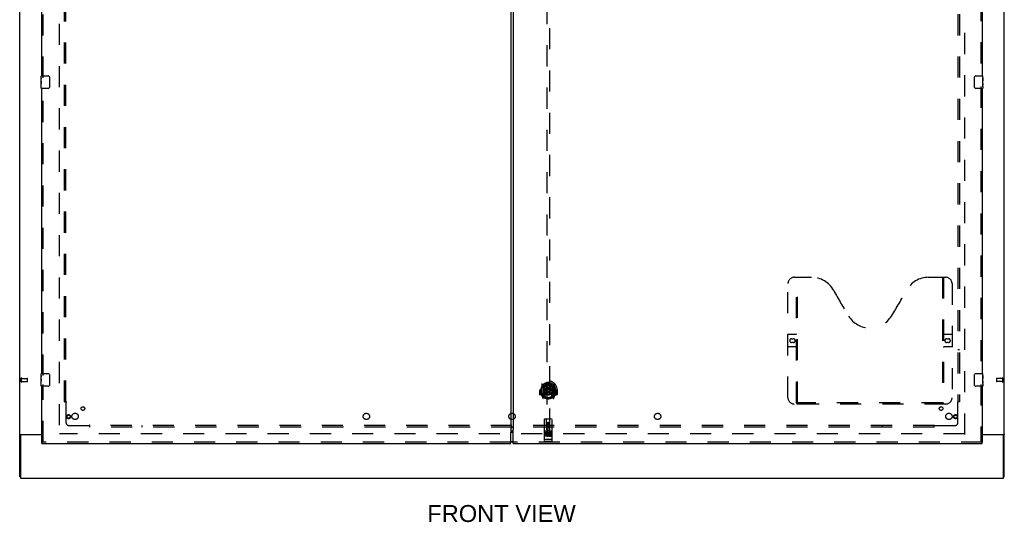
# Model space of a CAD drawing. Header units: inches. Extents: x 0 to 303, y 0 to 196.
# Tile 3 of 100: x 64 to 142, y 54 to 94. Entities that reach past the tile are written whole.
import ezdxf

# ---------------------------------------------------------------- set-up
doc = ezdxf.new("R2010")
doc.units = ezdxf.units.IN
doc.header["$LTSCALE"] = 16.67597
doc.header["$MEASUREMENT"] = 0
doc.linetypes.add('HIDDEN', pattern=[0.2, 0.1, -0.1])
doc.layers.get('0').update_dxf_attribs({"linetype": 'CONTINUOUS'})
for name, color, linetype in [('DEFAULT_2', 8, 'HIDDEN'), ('DIMENSIONS', 7, 'CONTINUOUS'), ('MASTER_DOOR_ASSEMBLY', 7, 'CONTINUOUS'), ('SLAVE_DOOR_ASSEMBLY', 7, 'CONTINUOUS'), ('SUBPANEL', 7, 'CONTINUOUS')]:
    doc.layers.add(name, color=color, linetype=linetype)
doc.styles.get("Standard").update_dxf_attribs({"font": 'arial.ttf'})

msp = doc.modelspace()

# ---------------------------------------------------------------- linework, layer by layer
at = {"color": 3, "linetype": 'Continuous'}
for p, q in [((64.474, 57.878), (64.474, 143.67)), ((142.224, 57.878), (142.224, 143.67)), ((64.514, 61.222), (66.224, 61.222)), ((64.526, 61.131), (64.526, 57.774)), ((66.224, 61.191), (64.586, 61.191)), ((140.474, 61.222), (142.183, 61.222)), ((142.112, 61.191), (140.474, 61.191)), ((142.172, 57.774), (142.172, 61.131)), ((64.526, 57.774), (142.172, 57.774))]:
    msp.add_line(p, q, dxfattribs=at)
at = {"color": 7, "linetype": 'Continuous'}
for p, q in [((64.578, 61.191), (64.474, 61.191)), ((64.578, 61.19), (64.578, 61.191)), ((103.349, 61.41), (103.349, 61.394)), ((142.12, 61.191), (142.224, 61.191)), ((64.526, 57.878), (64.474, 57.878)), ((142.172, 57.878), (142.224, 57.878))]:
    msp.add_line(p, q, dxfattribs=at)
at = {"color": 3, "linetype": 'Continuous'}
for points in [[(64.514, 61.222), (64.513, 61.22), (64.51, 61.219), (64.508, 61.217), (64.505, 61.216), (64.503, 61.214), (64.5, 61.213), (64.497, 61.211), (64.494, 61.21), (64.491, 61.208), (64.488, 61.207), (64.485, 61.205), (64.483, 61.204), (64.481, 61.202), (64.479, 61.2), (64.477, 61.199), (64.476, 61.197), (64.475, 61.196), (64.474, 61.194), (64.474, 61.193), (64.474, 61.191)], [(142.183, 61.222), (142.185, 61.22), (142.187, 61.219), (142.189, 61.217), (142.192, 61.216), (142.195, 61.214), (142.198, 61.213), (142.204, 61.21)], [(142.204, 61.21), (142.207, 61.208), (142.209, 61.207), (142.212, 61.205), (142.214, 61.204), (142.217, 61.202), (142.219, 61.2), (142.22, 61.199), (142.222, 61.197), (142.223, 61.196), (142.223, 61.194), (142.224, 61.193), (142.224, 61.191)]]:
    msp.add_lwpolyline(points, dxfattribs=at)
at = {"color": 7, "linetype": 'Continuous'}
for points in [[(64.579, 61.196), (64.578, 61.194), (64.578, 61.193), (64.578, 61.191)], [(64.596, 61.222), (64.596, 61.22), (64.596, 61.219), (64.596, 61.217), (64.596, 61.216), (64.596, 61.214), (64.595, 61.212), (64.593, 61.21), (64.592, 61.209), (64.591, 61.207), (64.589, 61.206), (64.587, 61.204), (64.586, 61.203), (64.584, 61.202), (64.583, 61.2), (64.581, 61.199), (64.58, 61.197), (64.579, 61.196)], [(142.101, 61.222), (142.101, 61.22), (142.101, 61.219), (142.101, 61.217), (142.101, 61.216), (142.102, 61.214), (142.103, 61.212), (142.104, 61.21), (142.105, 61.209), (142.107, 61.207), (142.108, 61.206), (142.11, 61.204), (142.112, 61.203), (142.113, 61.202), (142.115, 61.2), (142.116, 61.199), (142.117, 61.197), (142.118, 61.196)], [(142.118, 61.196), (142.119, 61.194), (142.12, 61.193), (142.12, 61.191)]]:
    msp.add_lwpolyline(points, dxfattribs=at)
at = {"color": 3, "linetype": 'Continuous'}
for centre, start, end in [((64.586, 61.131), 90, 180), ((142.112, 61.131), 0, 90)]:
    msp.add_arc(centre, 0.06, start, end, dxfattribs=at)
at = {"layer": 'DEFAULT_2', "color": 8, "linetype": 'HIDDEN'}
for p, q in [((67.599, 140.326), (67.599, 61.222)), ((139.099, 61.222), (139.099, 140.326)), ((64.578, 65.382), (64.578, 65.666)), ((64.621, 65.382), (64.621, 65.666)), ((64.621, 65.648), (65.068, 65.648)), ((64.621, 65.4), (65.068, 65.4)), ((65.078, 65.41), (65.078, 65.638)), ((141.62, 65.638), (141.62, 65.41)), ((142.077, 65.648), (141.63, 65.648)), ((142.077, 65.4), (141.63, 65.4)), ((142.077, 65.666), (142.077, 65.382)), ((142.12, 65.666), (142.12, 65.382)), ((139.085, 61.274), (67.613, 61.274))]:
    msp.add_line(p, q, dxfattribs=at)
for centre, radius, start, end in [((64.599, 65.666), 0.0215, 360, 180), ((64.599, 65.382), 0.0215, 180, 0), ((65.068, 65.638), 0.01, 360, 90), ((65.068, 65.41), 0.01, 270, 0), ((141.63, 65.638), 0.01, 90, 180), ((141.63, 65.41), 0.01, 180, 270), ((142.098, 65.666), 0.0215, 0, 180), ((142.098, 65.382), 0.0215, 180, 360)]:
    msp.add_arc(centre, radius, start, end, dxfattribs=at)
at = {"layer": 'MASTER_DOOR_ASSEMBLY', "color": 3, "linetype": 'Continuous'}
for p, q in [((103.442, 139.865), (103.442, 61.683)), ((140.474, 112.024), (140.474, 89.524)), ((140.474, 88.524), (140.474, 66.024)), ((140.474, 65.024), (140.474, 60.628)), ((103.442, 61.683), (103.449, 61.683)), ((103.442, 60.524), (103.442, 61.624)), ((103.449, 61.683), (103.455, 61.675)), ((103.442, 60.524), (140.474, 60.524))]:
    msp.add_line(p, q, dxfattribs=at)
at = {"layer": 'MASTER_DOOR_ASSEMBLY', "color": 8, "linetype": 'HIDDEN'}
for p, q in [((140.37, 112.179), (140.37, 89.369)), ((106.088, 98.603), (106.088, 61.602)), ((106.338, 61.602), (106.338, 98.603)), ((140.37, 88.679), (140.37, 65.869)), ((125.14, 64.128), (125.14, 73.128)), ((125.64, 73.628), (126.995, 73.628)), ((125.815, 63.718), (125.815, 73.628)), ((125.895, 63.748), (125.895, 73.628)), ((136.245, 73.628), (137.6, 73.628)), ((137.345, 73.628), (137.345, 63.748)), ((137.425, 73.628), (137.425, 63.718)), ((138.1, 73.128), (138.1, 64.128)), ((125.14, 69.128), (125.775, 69.128)), ((125.426, 68.778), (125.563, 68.778)), ((125.563, 68.478), (125.426, 68.478)), ((137.465, 69.128), (138.1, 69.128)), ((137.676, 68.778), (137.813, 68.778)), ((137.813, 68.478), (137.676, 68.478)), ((125.775, 68.128), (125.14, 68.128)), ((138.1, 68.128), (137.465, 68.128)), ((105.528, 64.746), (105.513, 64.746)), ((105.513, 64.746), (105.513, 64.372)), ((105.631, 64.746), (105.646, 64.746)), ((105.631, 64.746), (105.631, 64.357)), ((105.638, 64.812), (105.639, 64.815)), ((105.638, 64.355), (105.638, 64.812)), ((105.713, 65.229), (105.713, 64.262)), ((105.831, 65.176), (105.831, 64.159)), ((105.838, 65.171), (105.838, 64.168)), ((105.931, 64.428), (105.931, 65.059)), ((105.938, 65.131), (105.938, 65.028)), ((106.05, 64.401), (106.081, 64.746)), ((106.051, 65.085), (106.081, 64.746)), ((106.346, 64.746), (106.081, 64.746)), ((106.376, 65.085), (106.346, 64.746)), ((106.377, 64.401), (106.346, 64.746)), ((106.488, 65.028), (106.488, 65.131)), ((106.496, 65.059), (106.496, 64.428)), ((106.588, 65.171), (106.588, 64.168)), ((106.596, 65.176), (106.596, 64.159)), ((106.713, 64.262), (106.713, 65.229)), ((106.796, 64.746), (106.781, 64.746)), ((106.788, 64.812), (106.788, 64.815)), ((106.788, 64.355), (106.788, 64.812)), ((106.796, 64.746), (106.796, 64.357)), ((106.913, 64.746), (106.898, 64.746)), ((106.913, 64.746), (106.913, 64.372)), ((140.37, 65.179), (140.37, 60.628)), ((105.631, 64.357), (105.528, 64.357)), ((105.631, 64.357), (105.639, 64.372)), ((105.718, 64.251), (105.788, 64.076)), ((105.831, 64.417), (105.771, 64.417)), ((105.771, 64.417), (105.771, 64.267)), ((105.771, 64.267), (105.831, 64.267)), ((105.809, 64.34), (105.779, 64.294)), ((105.783, 64.287), (105.838, 64.287)), ((105.809, 64.176), (105.814, 64.173)), ((105.817, 64.079), (105.831, 64.159)), ((105.908, 64.118), (105.838, 64.227)), ((105.841, 64.4), (105.841, 64.192)), ((105.931, 64.418), (105.858, 64.418)), ((105.927, 64.42), (105.861, 64.42)), ((105.938, 64.467), (105.938, 64.214)), ((106.488, 64.214), (106.488, 64.467)), ((106.568, 64.418), (106.496, 64.418)), ((106.566, 64.42), (106.5, 64.42)), ((106.588, 64.227), (106.518, 64.118)), ((106.586, 64.192), (106.586, 64.4)), ((106.588, 64.287), (106.643, 64.287)), ((106.656, 64.417), (106.596, 64.417)), ((106.596, 64.267), (106.656, 64.267)), ((106.596, 64.159), (106.61, 64.079)), ((106.617, 64.176), (106.617, 64.176)), ((106.617, 64.176), (106.618, 64.176)), ((106.617, 64.176), (106.618, 64.176)), ((106.648, 64.294), (106.618, 64.34)), ((106.639, 64.076), (106.709, 64.251)), ((106.656, 64.267), (106.656, 64.417)), ((106.788, 64.372), (106.796, 64.357)), ((106.898, 64.357), (106.796, 64.357)), ((137.6, 63.628), (125.64, 63.628)), ((137.341, 63.708), (125.899, 63.708)), ((105.901, 62.412), (105.901, 60.687)), ((106.496, 62.442), (105.931, 62.442)), ((106.087, 61.602), (106.083, 62.412)), ((106.34, 61.602), (106.343, 62.412)), ((106.526, 60.687), (106.526, 62.412)), ((106.496, 61.485), (105.931, 61.485)), ((106.002, 61.469), (106.174, 61.469)), ((106.086, 61.852), (106.341, 61.852)), ((106.087, 61.602), (106.088, 61.602)), ((106.088, 61.602), (106.338, 61.602)), ((106.298, 61.727), (106.128, 61.727)), ((106.213, 62.174), (106.151, 62.138)), ((106.151, 62.138), (106.161, 62.132)), ((106.151, 62.138), (106.151, 62.066)), ((106.151, 62.066), (106.161, 62.072)), ((106.151, 62.066), (106.213, 62.03)), ((106.213, 62.163), (106.161, 62.132)), ((106.161, 62.132), (106.161, 62.072)), ((106.161, 62.072), (106.213, 62.041)), ((106.276, 62.138), (106.213, 62.174)), ((106.213, 62.174), (106.213, 62.163)), ((106.266, 62.132), (106.213, 62.163)), ((106.213, 62.041), (106.266, 62.072)), ((106.213, 62.03), (106.276, 62.066)), ((106.213, 62.03), (106.213, 62.041)), ((106.252, 61.469), (106.424, 61.469)), ((106.276, 62.138), (106.266, 62.132)), ((106.266, 62.072), (106.266, 62.132)), ((106.276, 62.066), (106.266, 62.072)), ((106.276, 62.066), (106.276, 62.138)), ((106.338, 61.602), (106.34, 61.602)), ((105.919, 60.815), (105.918, 60.815)), ((105.92, 60.815), (105.919, 60.815)), ((105.919, 60.815), (105.919, 60.815)), ((105.921, 60.815), (105.92, 60.815)), ((105.922, 60.815), (105.921, 60.815)), ((105.923, 60.815), (105.922, 60.815)), ((105.924, 60.815), (105.923, 60.815)), ((105.923, 60.815), (105.923, 60.815)), ((105.925, 60.815), (105.924, 60.815)), ((105.926, 60.815), (105.925, 60.815)), ((105.927, 60.815), (105.926, 60.815)), ((105.928, 60.815), (105.927, 60.815)), ((105.929, 60.815), (105.928, 60.815)), ((105.928, 60.815), (105.928, 60.815)), ((105.93, 60.815), (105.929, 60.815)), ((105.931, 60.815), (105.93, 60.815)), ((106.496, 60.815), (105.931, 60.815)), ((106.496, 60.657), (105.931, 60.657)), ((106.069, 61.363), (105.977, 61.363)), ((105.977, 61.363), (105.977, 61.32)), ((106.069, 61.32), (105.977, 61.32)), ((106.026, 61.354), (106.026, 61.048)), ((106.073, 61.277), (106.027, 61.277)), ((106.133, 61.192), (106.04, 61.192)), ((106.133, 61.149), (106.04, 61.149)), ((106.069, 61.236), (106.041, 61.236)), ((106.133, 61.192), (106.133, 61.149)), ((106.151, 61.354), (106.151, 61.048)), ((106.265, 61.198), (106.282, 61.158)), ((106.276, 61.354), (106.276, 61.048)), ((106.289, 61.327), (106.276, 61.308)), ((106.286, 61.352), (106.289, 61.35)), ((106.445, 61.363), (106.289, 61.363)), ((106.289, 61.363), (106.289, 61.35)), ((106.289, 61.327), (106.289, 61.149)), ((106.445, 61.149), (106.289, 61.149)), ((106.445, 61.32), (106.332, 61.32)), ((106.332, 61.32), (106.332, 61.277)), ((106.424, 61.277), (106.332, 61.277)), ((106.424, 61.234), (106.332, 61.234)), ((106.332, 61.234), (106.332, 61.192)), ((106.445, 61.192), (106.332, 61.192)), ((106.401, 61.354), (106.401, 61.048)), ((106.424, 61.277), (106.424, 61.234)), ((106.445, 61.363), (106.445, 61.32)), ((106.445, 61.192), (106.445, 61.149)), ((106.496, 60.815), (106.497, 60.815)), ((106.497, 60.815), (106.498, 60.815)), ((106.498, 60.815), (106.499, 60.815)), ((106.499, 60.815), (106.5, 60.815)), ((106.5, 60.815), (106.501, 60.815)), ((106.501, 60.815), (106.502, 60.815)), ((106.501, 60.815), (106.501, 60.815)), ((106.502, 60.815), (106.503, 60.815)), ((106.503, 60.815), (106.504, 60.815)), ((106.504, 60.815), (106.505, 60.815)), ((106.505, 60.815), (106.506, 60.815)), ((106.505, 60.815), (106.505, 60.815)), ((106.506, 60.815), (106.507, 60.815)), ((106.507, 60.815), (106.508, 60.815)), ((106.508, 60.815), (106.509, 60.815)), ((106.509, 60.815), (106.51, 60.816)), ((106.509, 60.815), (106.509, 60.815)), ((140.474, 60.628), (103.442, 60.628))]:
    msp.add_line(p, q, dxfattribs=at)
at = {"layer": 'MASTER_DOOR_ASSEMBLY', "color": 7, "linetype": 'Continuous'}
for p, q in [((139.879, 88.624), (139.879, 89.424)), ((139.979, 89.524), (140.519, 89.524)), ((140.534, 88.945), (140.534, 89.509)), ((140.534, 89.37), (140.527, 89.37)), ((140.527, 89.37), (140.527, 89.139)), ((140.534, 89.202), (140.527, 89.202)), ((140.534, 89.139), (140.527, 89.139)), ((140.534, 88.909), (140.527, 88.909)), ((140.527, 88.909), (140.527, 88.772)), ((140.534, 89.103), (140.528, 89.103)), ((140.528, 88.741), (140.534, 88.741)), ((140.532, 88.972), (140.534, 88.972)), ((140.534, 88.685), (140.534, 88.942)), ((140.534, 88.685), (140.534, 88.539)), ((140.519, 88.524), (139.979, 88.524)), ((139.879, 65.124), (139.879, 65.924)), ((139.979, 66.024), (140.519, 66.024)), ((140.534, 65.87), (140.527, 65.87)), ((140.527, 65.87), (140.527, 65.639)), ((140.534, 65.702), (140.527, 65.702)), ((140.534, 65.639), (140.527, 65.639)), ((140.534, 65.409), (140.527, 65.409)), ((140.527, 65.409), (140.527, 65.272)), ((140.534, 65.603), (140.528, 65.603)), ((140.532, 65.472), (140.534, 65.472)), ((140.534, 65.445), (140.534, 66.009)), ((140.534, 65.185), (140.534, 65.442)), ((140.519, 65.024), (139.979, 65.024)), ((140.528, 65.241), (140.534, 65.241)), ((140.534, 65.185), (140.534, 65.039)), ((103.352, 61.394), (103.442, 61.394)), ((103.442, 60.654), (103.352, 60.654)), ((140.474, 60.524), (140.474, 60.628))]:
    msp.add_line(p, q, dxfattribs=at)
for points in [[(139.879, 89.424), (139.879, 89.43), (139.88, 89.436), (139.881, 89.442), (139.882, 89.448), (139.883, 89.454), (139.885, 89.46)], [(140.532, 88.97), (140.529, 89.003), (140.529, 89.015), (140.528, 89.028), (140.527, 89.04), (140.527, 89.053), (140.527, 89.066), (140.527, 89.079), (140.527, 89.091), (140.528, 89.104), (140.529, 89.116), (140.529, 89.128)], [(140.528, 88.736), (140.528, 88.745), (140.527, 88.754), (140.527, 88.763), (140.527, 88.772)], [(140.531, 88.711), (140.53, 88.719), (140.529, 88.727), (140.528, 88.736)], [(140.534, 88.685), (140.534, 88.688), (140.533, 88.693), (140.533, 88.698), (140.531, 88.711)], [(140.534, 88.942), (140.534, 88.95), (140.533, 88.959), (140.532, 88.97)], [(139.885, 88.588), (139.883, 88.593), (139.882, 88.599), (139.881, 88.605), (139.88, 88.611), (139.879, 88.618), (139.879, 88.624)], [(139.879, 65.924), (139.879, 65.93), (139.88, 65.936), (139.881, 65.942), (139.882, 65.948), (139.883, 65.954), (139.885, 65.96)], [(140.532, 65.47), (140.529, 65.503), (140.529, 65.515), (140.528, 65.528), (140.527, 65.54), (140.527, 65.553), (140.527, 65.566), (140.527, 65.579), (140.527, 65.591), (140.528, 65.604), (140.529, 65.616), (140.529, 65.628)], [(140.534, 65.442), (140.534, 65.45), (140.533, 65.459), (140.532, 65.47)], [(139.885, 65.088), (139.883, 65.093), (139.882, 65.099), (139.881, 65.105), (139.88, 65.111), (139.879, 65.118), (139.879, 65.124)], [(140.528, 65.236), (140.528, 65.245), (140.527, 65.254), (140.527, 65.263), (140.527, 65.272)], [(140.531, 65.211), (140.53, 65.219), (140.529, 65.227), (140.528, 65.236)], [(140.534, 65.185), (140.534, 65.188), (140.533, 65.193), (140.533, 65.198), (140.531, 65.211)]]:
    msp.add_lwpolyline(points, dxfattribs=at)
at = {"layer": 'MASTER_DOOR_ASSEMBLY', "color": 8, "linetype": 'HIDDEN'}
for points in [[(105.668, 65.184), (105.669, 65.185), (105.669, 65.186), (105.67, 65.187), (105.671, 65.188), (105.672, 65.189), (105.672, 65.189), (105.673, 65.19), (105.674, 65.191), (105.675, 65.192), (105.675, 65.192), (105.676, 65.193), (105.677, 65.194), (105.678, 65.195), (105.678, 65.195), (105.679, 65.196), (105.68, 65.197), (105.681, 65.197), (105.682, 65.198), (105.683, 65.199), (105.683, 65.199), (105.684, 65.2), (105.685, 65.2), (105.686, 65.201), (105.687, 65.201), (105.688, 65.202), (105.689, 65.203), (105.689, 65.203), (105.69, 65.204), (105.691, 65.204), (105.692, 65.205), (105.693, 65.205), (105.694, 65.205), (105.695, 65.206), (105.696, 65.206)], [(105.759, 64.961), (105.758, 64.959), (105.756, 64.958), (105.755, 64.957), (105.753, 64.955), (105.751, 64.954), (105.75, 64.952), (105.748, 64.95), (105.746, 64.949), (105.744, 64.947), (105.743, 64.945), (105.741, 64.943), (105.739, 64.941), (105.737, 64.939), (105.735, 64.937), (105.733, 64.934), (105.731, 64.932), (105.729, 64.93), (105.727, 64.927), (105.725, 64.924), (105.723, 64.922), (105.721, 64.919), (105.718, 64.916), (105.716, 64.913), (105.714, 64.91), (105.711, 64.906), (105.709, 64.903), (105.706, 64.899), (105.704, 64.895), (105.701, 64.892), (105.698, 64.887), (105.696, 64.883), (105.693, 64.879), (105.69, 64.874), (105.687, 64.869), (105.684, 64.864), (105.681, 64.859)], [(106.026, 65.102), (106.031, 65.104), (106.036, 65.105), (106.042, 65.107), (106.047, 65.108), (106.053, 65.109), (106.058, 65.111), (106.064, 65.112), (106.069, 65.113), (106.074, 65.114), (106.08, 65.115), (106.085, 65.116), (106.091, 65.117), (106.096, 65.118), (106.102, 65.119), (106.108, 65.12), (106.113, 65.121), (106.119, 65.122), (106.124, 65.122), (106.13, 65.123), (106.135, 65.124), (106.141, 65.124), (106.146, 65.125), (106.152, 65.125), (106.158, 65.126), (106.163, 65.126), (106.169, 65.127), (106.174, 65.127), (106.18, 65.127), (106.185, 65.128), (106.191, 65.128), (106.197, 65.128), (106.202, 65.128), (106.208, 65.128), (106.213, 65.128), (106.219, 65.128), (106.225, 65.128), (106.23, 65.128), (106.236, 65.128), (106.241, 65.128), (106.247, 65.127), (106.253, 65.127), (106.258, 65.127), (106.264, 65.126), (106.269, 65.126), (106.275, 65.125), (106.281, 65.125), (106.286, 65.124), (106.292, 65.124), (106.297, 65.123), (106.303, 65.122), (106.308, 65.122), (106.314, 65.121), (106.319, 65.12), (106.325, 65.119), (106.33, 65.118), (106.336, 65.117), (106.341, 65.116), (106.347, 65.115), (106.352, 65.114), (106.358, 65.113), (106.363, 65.112), (106.369, 65.111), (106.374, 65.109), (106.38, 65.108), (106.385, 65.107), (106.391, 65.105), (106.396, 65.104), (106.401, 65.102)], [(106.746, 64.859), (106.743, 64.864), (106.74, 64.869), (106.737, 64.874), (106.734, 64.879), (106.731, 64.883), (106.728, 64.887), (106.726, 64.892), (106.723, 64.895), (106.721, 64.899), (106.718, 64.903), (106.716, 64.906), (106.713, 64.91), (106.711, 64.913), (106.709, 64.916), (106.706, 64.919), (106.704, 64.922), (106.702, 64.924), (106.7, 64.927), (106.698, 64.93), (106.696, 64.932), (106.694, 64.934), (106.692, 64.937), (106.69, 64.939), (106.688, 64.941), (106.686, 64.943), (106.684, 64.945), (106.682, 64.947), (106.681, 64.949), (106.679, 64.95), (106.677, 64.952), (106.676, 64.954), (106.674, 64.955), (106.672, 64.957), (106.671, 64.958), (106.669, 64.959), (106.668, 64.961)], [(106.731, 65.206), (106.732, 65.206), (106.733, 65.205), (106.734, 65.205), (106.735, 65.205), (106.736, 65.204), (106.737, 65.204), (106.737, 65.203), (106.738, 65.203), (106.739, 65.202), (106.74, 65.201), (106.741, 65.201), (106.742, 65.2), (106.743, 65.2), (106.744, 65.199), (106.744, 65.199), (106.745, 65.198), (106.746, 65.197), (106.747, 65.197), (106.748, 65.196), (106.748, 65.195), (106.749, 65.195), (106.75, 65.194), (106.751, 65.193), (106.752, 65.192), (106.752, 65.192), (106.753, 65.191), (106.754, 65.19), (106.755, 65.189), (106.755, 65.189), (106.756, 65.188), (106.757, 65.187), (106.757, 65.186), (106.758, 65.185), (106.759, 65.184)], [(105.696, 64.285), (105.695, 64.285), (105.694, 64.286), (105.693, 64.286), (105.692, 64.287), (105.691, 64.287), (105.69, 64.288), (105.689, 64.288), (105.689, 64.289), (105.688, 64.289), (105.687, 64.29), (105.686, 64.29), (105.685, 64.291), (105.684, 64.292), (105.683, 64.292), (105.683, 64.293), (105.682, 64.293), (105.681, 64.294), (105.68, 64.295), (105.679, 64.295), (105.678, 64.296), (105.678, 64.297), (105.677, 64.297), (105.676, 64.298), (105.675, 64.299), (105.675, 64.3), (105.674, 64.3), (105.673, 64.301), (105.672, 64.302), (105.672, 64.303), (105.671, 64.304), (105.67, 64.304), (105.669, 64.305), (105.669, 64.306), (105.668, 64.307)], [(106.759, 64.307), (106.758, 64.306), (106.757, 64.305), (106.757, 64.304), (106.756, 64.304), (106.755, 64.303), (106.755, 64.302), (106.754, 64.301), (106.753, 64.3), (106.752, 64.3), (106.752, 64.299), (106.751, 64.298), (106.75, 64.297), (106.749, 64.297), (106.748, 64.296), (106.748, 64.295), (106.747, 64.295), (106.746, 64.294), (106.745, 64.293), (106.744, 64.293), (106.744, 64.292), (106.743, 64.292), (106.742, 64.291), (106.741, 64.29), (106.74, 64.29), (106.739, 64.289), (106.738, 64.289), (106.737, 64.288), (106.737, 64.288), (106.736, 64.287), (106.735, 64.287), (106.734, 64.286), (106.733, 64.286), (106.732, 64.285), (106.731, 64.285)], [(125.805, 63.748), (125.821, 63.737), (125.837, 63.728), (125.853, 63.719), (125.868, 63.713), (125.883, 63.709), (125.899, 63.708)], [(137.341, 63.708), (137.356, 63.709), (137.371, 63.713), (137.387, 63.719), (137.403, 63.728), (137.419, 63.737), (137.435, 63.748)], [(105.996, 61.467), (105.996, 61.467), (105.996, 61.468), (105.996, 61.468), (105.996, 61.468), (105.996, 61.468), (105.996, 61.468), (105.997, 61.468), (105.997, 61.468), (105.997, 61.468), (105.997, 61.468), (105.997, 61.468), (105.997, 61.468), (105.997, 61.468), (105.997, 61.468), (105.997, 61.468), (105.998, 61.468), (105.998, 61.468), (105.998, 61.468), (105.998, 61.468), (105.998, 61.468), (105.998, 61.468), (105.998, 61.468), (105.998, 61.468), (105.999, 61.468), (105.999, 61.468), (105.999, 61.468), (105.999, 61.468), (105.999, 61.468), (105.999, 61.468), (106, 61.468), (106, 61.468), (106, 61.468), (106, 61.469), (106, 61.469), (106, 61.469), (106.001, 61.469), (106.001, 61.469), (106.001, 61.469), (106.001, 61.469), (106.001, 61.469), (106.002, 61.469), (106.002, 61.469), (106.002, 61.469), (106.002, 61.469), (106.002, 61.469)], [(106.174, 61.469), (106.175, 61.469), (106.175, 61.469), (106.175, 61.469), (106.175, 61.469), (106.175, 61.469), (106.176, 61.469), (106.176, 61.469), (106.176, 61.469), (106.176, 61.469), (106.176, 61.469), (106.177, 61.469), (106.177, 61.469), (106.177, 61.469), (106.177, 61.468), (106.177, 61.468), (106.177, 61.468), (106.178, 61.468), (106.178, 61.468), (106.178, 61.468), (106.178, 61.468), (106.178, 61.468), (106.178, 61.468), (106.178, 61.468), (106.179, 61.468), (106.179, 61.468), (106.179, 61.468), (106.179, 61.468), (106.179, 61.468), (106.179, 61.468), (106.179, 61.468), (106.179, 61.468), (106.18, 61.468), (106.18, 61.468), (106.18, 61.468), (106.18, 61.468), (106.18, 61.468), (106.18, 61.468), (106.18, 61.468), (106.18, 61.468), (106.18, 61.468), (106.181, 61.468), (106.181, 61.468), (106.181, 61.468), (106.181, 61.468), (106.181, 61.467), (106.181, 61.467)], [(106.246, 61.467), (106.246, 61.467), (106.246, 61.468), (106.246, 61.468), (106.246, 61.468), (106.246, 61.468), (106.247, 61.468), (106.247, 61.468), (106.247, 61.468), (106.247, 61.468), (106.247, 61.468), (106.247, 61.468), (106.247, 61.468), (106.247, 61.468), (106.247, 61.468), (106.247, 61.468), (106.248, 61.468), (106.248, 61.468), (106.248, 61.468), (106.248, 61.468), (106.248, 61.468), (106.248, 61.468), (106.248, 61.468), (106.248, 61.468), (106.249, 61.468), (106.249, 61.468), (106.249, 61.468), (106.249, 61.468), (106.249, 61.468), (106.249, 61.468), (106.25, 61.468), (106.25, 61.468), (106.25, 61.468), (106.25, 61.469), (106.25, 61.469), (106.25, 61.469), (106.251, 61.469), (106.251, 61.469), (106.251, 61.469), (106.251, 61.469), (106.251, 61.469), (106.252, 61.469), (106.252, 61.469), (106.252, 61.469), (106.252, 61.469), (106.252, 61.469)], [(106.424, 61.469), (106.425, 61.469), (106.425, 61.469), (106.425, 61.469), (106.425, 61.469), (106.425, 61.469), (106.426, 61.469), (106.426, 61.469), (106.426, 61.469), (106.426, 61.469), (106.426, 61.469), (106.427, 61.469), (106.427, 61.469), (106.427, 61.469), (106.427, 61.468), (106.427, 61.468), (106.427, 61.468), (106.428, 61.468), (106.428, 61.468), (106.428, 61.468), (106.428, 61.468), (106.428, 61.468), (106.428, 61.468), (106.428, 61.468), (106.429, 61.468), (106.429, 61.468), (106.429, 61.468), (106.429, 61.468), (106.429, 61.468), (106.429, 61.468), (106.429, 61.468), (106.429, 61.468), (106.43, 61.468), (106.43, 61.468), (106.43, 61.468), (106.43, 61.468), (106.43, 61.468), (106.43, 61.468), (106.43, 61.468), (106.43, 61.468), (106.43, 61.468), (106.431, 61.468), (106.431, 61.468), (106.431, 61.468), (106.431, 61.468), (106.431, 61.467), (106.431, 61.467)], [(105.918, 60.815), (105.917, 60.815), (105.917, 60.816), (105.916, 60.816), (105.916, 60.816), (105.916, 60.816), (105.915, 60.816), (105.915, 60.816), (105.915, 60.816), (105.914, 60.816), (105.914, 60.816), (105.914, 60.816), (105.913, 60.816), (105.913, 60.816), (105.913, 60.816), (105.912, 60.816), (105.912, 60.816), (105.912, 60.816), (105.911, 60.816), (105.911, 60.817), (105.911, 60.817), (105.91, 60.817), (105.91, 60.817), (105.91, 60.817), (105.909, 60.817), (105.909, 60.817), (105.909, 60.817), (105.909, 60.817), (105.908, 60.817), (105.908, 60.817), (105.908, 60.817), (105.908, 60.817), (105.907, 60.818), (105.907, 60.818), (105.907, 60.818), (105.906, 60.818), (105.906, 60.818), (105.906, 60.818), (105.906, 60.818), (105.906, 60.818), (105.905, 60.818), (105.905, 60.818), (105.905, 60.818), (105.905, 60.818), (105.904, 60.819), (105.904, 60.819), (105.904, 60.819), (105.904, 60.819), (105.904, 60.819), (105.904, 60.819), (105.903, 60.819), (105.903, 60.819), (105.903, 60.819), (105.903, 60.819), (105.903, 60.82), (105.903, 60.82), (105.903, 60.82), (105.902, 60.82), (105.902, 60.82), (105.902, 60.82), (105.902, 60.82), (105.902, 60.82), (105.902, 60.82), (105.902, 60.82), (105.902, 60.821), (105.902, 60.821), (105.901, 60.821), (105.901, 60.821), (105.901, 60.821), (105.901, 60.821), (105.901, 60.821), (105.901, 60.821), (105.901, 60.821), (105.901, 60.821), (105.901, 60.822), (105.901, 60.822), (105.901, 60.822), (105.901, 60.822), (105.901, 60.822), (105.901, 60.822)], [(106.51, 60.816), (106.51, 60.816), (106.511, 60.816), (106.511, 60.816), (106.512, 60.816), (106.512, 60.816), (106.512, 60.816), (106.513, 60.816), (106.513, 60.816), (106.513, 60.816), (106.514, 60.816), (106.514, 60.816), (106.514, 60.816), (106.515, 60.816), (106.515, 60.816), (106.515, 60.816), (106.516, 60.816), (106.516, 60.817), (106.516, 60.817), (106.517, 60.817), (106.517, 60.817), (106.517, 60.817), (106.517, 60.817), (106.518, 60.817), (106.518, 60.817), (106.518, 60.817), (106.519, 60.817), (106.519, 60.817), (106.519, 60.817), (106.519, 60.817), (106.52, 60.818), (106.52, 60.818), (106.52, 60.818), (106.52, 60.818), (106.521, 60.818), (106.521, 60.818), (106.521, 60.818), (106.521, 60.818), (106.522, 60.818), (106.522, 60.818), (106.522, 60.818), (106.522, 60.818), (106.522, 60.819), (106.523, 60.819), (106.523, 60.819), (106.523, 60.819), (106.523, 60.819), (106.523, 60.819), (106.524, 60.819), (106.524, 60.819), (106.524, 60.819), (106.524, 60.819), (106.524, 60.82), (106.524, 60.82), (106.524, 60.82), (106.525, 60.82), (106.525, 60.82), (106.525, 60.82), (106.525, 60.82), (106.525, 60.82), (106.525, 60.82), (106.525, 60.82), (106.525, 60.821), (106.525, 60.821), (106.525, 60.821), (106.526, 60.821), (106.526, 60.821), (106.526, 60.821), (106.526, 60.821), (106.526, 60.821), (106.526, 60.821), (106.526, 60.821), (106.526, 60.822), (106.526, 60.822), (106.526, 60.822), (106.526, 60.822), (106.526, 60.822), (106.526, 60.822)]]:
    msp.add_lwpolyline(points, dxfattribs=at)
at = {"layer": 'MASTER_DOOR_ASSEMBLY', "color": 3, "linetype": 'Continuous'}
msp.add_lwpolyline([(103.455, 61.675), (103.455, 61.675), (103.456, 61.674), (103.456, 61.673), (103.456, 61.673), (103.455, 61.673), (103.455, 61.672), (103.455, 61.671), (103.454, 61.671), (103.454, 61.67), (103.453, 61.669), (103.453, 61.668), (103.452, 61.667), (103.451, 61.665), (103.451, 61.664), (103.45, 61.662), (103.449, 61.66), (103.448, 61.657), (103.448, 61.655), (103.447, 61.652), (103.446, 61.649), (103.446, 61.646), (103.445, 61.643), (103.445, 61.64), (103.444, 61.637), (103.444, 61.633), (103.443, 61.629), (103.442, 61.624)], dxfattribs=at)
at = {"layer": 'MASTER_DOOR_ASSEMBLY', "color": 8, "linetype": 'HIDDEN'}
for centre, radius in [((106.213, 64.748), 0.35), ((106.213, 64.748), 0.335), ((106.213, 64.748), 0.205), ((106.213, 64.748), 0.133), ((138.37, 62.628), 0.164), ((138.37, 62.628), 0.124), ((106.213, 62.102), 0.085), ((106.213, 62.102), 0.0845)]:
    msp.add_circle(centre, radius, dxfattribs=at)
at = {"layer": 'MASTER_DOOR_ASSEMBLY', "color": 7, "linetype": 'Continuous'}
for centre, radius, start, end in [((139.979, 89.424), 0.1, 90, 158.79459), ((140.519, 89.509), 0.015, 0, 90), ((139.979, 88.624), 0.1, 201.19986, 270), ((140.519, 88.539), 0.015, 270, 360), ((139.979, 65.924), 0.1, 90, 158.79459), ((140.519, 66.009), 0.015, 0, 90), ((139.979, 65.124), 0.1, 201.19986, 270), ((140.519, 65.039), 0.015, 270, 360), ((103.352, 61.214), 0.18, 90, 122.79861), ((103.352, 60.834), 0.18, 237.20139, 270)]:
    msp.add_arc(centre, radius, start, end, dxfattribs=at)
at = {"layer": 'MASTER_DOOR_ASSEMBLY', "color": 8, "linetype": 'HIDDEN'}
for centre, radius, start, end in [((125.64, 73.128), 0.5, 90, 180), ((126.995, 71.628), 2, 28.48127, 90), ((136.245, 71.628), 2, 90, 151.51873), ((137.6, 73.128), 0.5, 0, 90), ((163.303, 91.326), 39.307, 208.48127, 211.87046), ((99.937, 91.326), 39.307, 328.12954, 331.51873), ((131.62, 71.628), 2, 211.87046, 328.12954), ((125.426, 68.628), 0.15, 90, 270), ((125.563, 68.628), 0.15, 270, 90), ((125.775, 69.168), 0.04, 270, 360), ((137.465, 69.168), 0.04, 180, 270), ((137.676, 68.628), 0.15, 90, 270), ((137.813, 68.628), 0.15, 270, 90), ((125.775, 68.088), 0.04, 0, 90), ((137.465, 68.088), 0.04, 90, 180), ((106.213, 64.746), 0.7, 305.51263, 234.48737), ((106.213, 64.743), 0.583, 0.24643, 179.75357), ((106.213, 64.738), 0.58, 7.66218, 172.33782), ((106.213, 64.746), 0.685, 180, 213.01149), ((105.658, 64.812), 0.02, 172.33782, 180), ((105.728, 65.229), 0.015, 135.07479, 180), ((106.213, 64.428), 0.7, 49.52902, 130.47098), ((105.846, 65.176), 0.015, 130.35871, 180), ((105.858, 65.171), 0.02, 129.33785, 179.99835), ((105.946, 65.059), 0.015, 112.9863, 180), ((106.213, 64.738), 0.48, 55.04613, 124.95387), ((105.968, 65.028), 0.03, 180, 311.12608), ((106.213, 64.748), 0.343, 48.87392, 131.12608), ((106.031, 65.083), 0.02, 5.07961, 105.57516), ((106.396, 65.083), 0.02, 74.42484, 174.92039), ((106.458, 65.028), 0.03, 228.87392, 360), ((106.481, 65.059), 0.015, 0, 67.0137), ((106.568, 65.171), 0.02, 0, 50.65944), ((106.581, 65.176), 0.015, 0, 49.64129), ((106.698, 65.229), 0.015, 0, 44.92521), ((106.768, 64.812), 0.02, 0, 7.66218), ((106.213, 64.746), 0.685, 326.98851, 360), ((105.528, 64.372), 0.015, 180, 270), ((105.658, 64.355), 0.02, 180, 215.29614), ((106.213, 64.748), 0.7, 215.29614, 324.70386), ((105.728, 64.262), 0.015, 180, 224.92521), ((105.783, 64.292), 0.005, 147.32076, 270), ((105.802, 64.081), 0.015, 201.80415, 350), ((106.213, 65.058), 0.7, 233.23192, 306.76808), ((105.818, 64.192), 0.02, 234.48737, 360), ((105.65, 64.442), 0.188, 327.32076, 360), ((105.821, 64.192), 0.02, 234.74574, 360), ((105.858, 64.398), 0.02, 90, 180), ((105.858, 64.168), 0.02, 180, 238.52955), ((105.861, 64.4), 0.02, 90, 180), ((105.927, 64.4), 0.02, 66.53604, 90), ((105.946, 64.428), 0.015, 180, 247.0137), ((106.213, 65.06), 0.7, 246.53604, 293.46396), ((105.968, 64.467), 0.03, 48.87392, 180), ((106.213, 64.748), 0.6, 242.72039, 297.27961), ((106.213, 64.748), 0.343, 228.87392, 311.12608), ((106.03, 64.403), 0.02, 254.3869, 354.92039), ((106.396, 64.403), 0.02, 185.07961, 285.6131), ((106.458, 64.467), 0.03, 0, 131.12608), ((106.481, 64.428), 0.015, 292.9863, 360), ((106.5, 64.4), 0.02, 90, 113.46396), ((106.566, 64.4), 0.02, 0, 90), ((106.568, 64.398), 0.02, 0, 90), ((106.568, 64.168), 0.02, 301.4688, 359.99919), ((106.606, 64.192), 0.02, 180, 305.25426), ((106.776, 64.442), 0.188, 180, 212.67924), ((106.608, 64.192), 0.02, 180, 305.51263), ((106.625, 64.081), 0.015, 190, 338.19585), ((106.643, 64.292), 0.005, 270, 32.67924), ((106.698, 64.262), 0.015, 315.07479, 360), ((106.768, 64.355), 0.02, 324.70386, 360), ((106.898, 64.372), 0.015, 270, 360), ((125.64, 64.128), 0.5, 180, 270), ((137.6, 64.128), 0.5, 270, 360), ((125.905, 63.718), 0.09, 180, 270), ((125.935, 63.748), 0.04, 180, 270), ((137.305, 63.748), 0.04, 270, 360), ((137.335, 63.718), 0.09, 270, 360), ((105.931, 62.412), 0.03, 90, 180), ((106.053, 62.412), 0.03, 0, 90), ((106.373, 62.412), 0.03, 90, 180), ((106.496, 62.412), 0.03, 0, 90), ((105.931, 61.515), 0.03, 180, 270), ((106.128, 61.687), 0.04, 90, 180), ((106.128, 61.642), 0.04, 180, 270), ((106.298, 61.687), 0.04, 0, 90), ((106.298, 61.642), 0.04, 270, 360), ((106.496, 61.515), 0.03, 270, 360), ((105.931, 60.687), 0.03, 180, 270), ((106.04, 61.214), 0.0644, 102.29948, 270.07752), ((106.04, 61.214), 0.0219, 89.90115, 270), ((106.069, 61.299), 0.0635, 270, 90), ((106.069, 61.298), 0.0219, 280.307, 90), ((106.239, 61.256), 0.107, 64.26362, 293.40274), ((106.239, 61.256), 0.0639, 54.88948, 293.40261), ((106.496, 60.687), 0.03, 270, 360)]:
    msp.add_arc(centre, radius, start, end, dxfattribs=at)
at = {"layer": 'MASTER_DOOR_ASSEMBLY', "color": 7, "linetype": 'Continuous'}
for centre in [(140.271, 89.108), (140.271, 65.608)]:
    msp.add_ellipse(centre, major_axis=(0.263, 0), ratio=0.432808, start_param=0, end_param=0.179988, dxfattribs=at)
at = {"layer": 'SLAVE_DOOR_ASSEMBLY', "color": 3, "linetype": 'Continuous'}
for p, q in [((103.255, 140), (103.255, 61.548)), ((66.224, 89.524), (66.224, 112.024)), ((66.224, 66.024), (66.224, 88.524)), ((66.224, 60.628), (66.224, 65.024)), ((103.278, 61.509), (103.442, 61.509)), ((103.397, 61.813), (103.375, 61.805)), ((103.255, 60.524), (103.255, 61.414)), ((66.224, 60.524), (103.255, 60.524))]:
    msp.add_line(p, q, dxfattribs=at)
at = {"layer": 'SLAVE_DOOR_ASSEMBLY', "color": 8, "linetype": 'HIDDEN'}
for p, q in [((66.328, 89.369), (66.328, 112.179)), ((66.328, 65.869), (66.328, 88.679)), ((66.328, 60.628), (66.328, 65.179)), ((103.255, 60.628), (66.224, 60.628))]:
    msp.add_line(p, q, dxfattribs=at)
at = {"layer": 'SLAVE_DOOR_ASSEMBLY', "color": 7, "linetype": 'Continuous'}
for p, q in [((66.164, 89.363), (66.164, 89.509)), ((66.179, 89.524), (66.719, 89.524)), ((66.819, 89.424), (66.819, 88.624)), ((66.164, 89.105), (66.164, 89.362)), ((66.169, 89.307), (66.164, 89.307)), ((66.164, 89.139), (66.171, 89.139)), ((66.164, 88.539), (66.164, 89.103)), ((66.165, 89.076), (66.164, 89.076)), ((66.164, 88.944), (66.17, 88.944)), ((66.164, 88.908), (66.171, 88.908)), ((66.164, 88.846), (66.171, 88.846)), ((66.164, 88.678), (66.171, 88.678)), ((66.171, 89.139), (66.171, 89.275)), ((66.171, 88.678), (66.171, 88.908)), ((66.719, 88.524), (66.179, 88.524)), ((66.164, 65.863), (66.164, 66.009)), ((66.164, 65.605), (66.164, 65.862)), ((66.169, 65.807), (66.164, 65.807)), ((66.164, 65.639), (66.171, 65.639)), ((66.164, 65.039), (66.164, 65.603)), ((66.165, 65.576), (66.164, 65.576)), ((66.164, 65.444), (66.17, 65.444)), ((66.164, 65.408), (66.171, 65.408)), ((66.164, 65.346), (66.171, 65.346)), ((66.171, 65.639), (66.171, 65.775)), ((66.171, 65.178), (66.171, 65.408)), ((66.179, 66.024), (66.719, 66.024)), ((66.819, 65.924), (66.819, 65.124)), ((66.164, 65.178), (66.171, 65.178)), ((66.719, 65.024), (66.179, 65.024)), ((103.255, 61.394), (103.442, 61.394)), ((103.442, 60.654), (103.255, 60.654)), ((103.442, 61.41), (103.278, 61.41)), ((66.224, 60.524), (66.224, 60.628))]:
    msp.add_line(p, q, dxfattribs=at)
for points in [[(66.812, 89.46), (66.814, 89.454), (66.816, 89.448), (66.817, 89.442), (66.818, 89.436), (66.818, 89.43), (66.819, 89.424)], [(66.164, 89.363), (66.164, 89.359), (66.164, 89.355), (66.165, 89.349), (66.166, 89.336)], [(66.164, 89.105), (66.164, 89.097), (66.164, 89.088), (66.165, 89.078)], [(66.165, 89.078), (66.168, 89.044), (66.169, 89.032), (66.17, 89.02), (66.17, 89.007), (66.171, 88.995), (66.171, 88.982), (66.171, 88.969), (66.17, 88.956), (66.17, 88.944), (66.169, 88.931), (66.168, 88.919)], [(66.166, 89.336), (66.167, 89.329), (66.168, 89.321), (66.169, 89.312)], [(66.169, 89.312), (66.17, 89.303), (66.17, 89.294), (66.171, 89.285), (66.171, 89.275)], [(66.819, 88.624), (66.818, 88.618), (66.818, 88.611), (66.817, 88.605), (66.816, 88.599), (66.814, 88.593), (66.812, 88.588)], [(66.164, 65.863), (66.164, 65.859), (66.164, 65.855), (66.165, 65.849), (66.166, 65.836)], [(66.164, 65.605), (66.164, 65.597), (66.164, 65.588), (66.165, 65.578)], [(66.165, 65.578), (66.168, 65.544), (66.169, 65.532), (66.17, 65.52), (66.17, 65.507), (66.171, 65.495), (66.171, 65.482), (66.171, 65.469), (66.17, 65.456), (66.17, 65.444), (66.169, 65.431), (66.168, 65.419)], [(66.166, 65.836), (66.167, 65.829), (66.168, 65.821), (66.169, 65.812)], [(66.169, 65.812), (66.17, 65.803), (66.17, 65.794), (66.171, 65.785), (66.171, 65.775)], [(66.812, 65.96), (66.814, 65.954), (66.816, 65.948), (66.817, 65.942), (66.818, 65.936), (66.818, 65.93), (66.819, 65.924)], [(66.819, 65.124), (66.818, 65.118), (66.818, 65.111), (66.817, 65.105), (66.816, 65.099), (66.814, 65.093), (66.812, 65.088)], [(103.278, 61.41), (103.273, 61.41), (103.268, 61.41), (103.262, 61.41), (103.257, 61.411), (103.255, 61.411)]]:
    msp.add_lwpolyline(points, dxfattribs=at)
at = {"layer": 'SLAVE_DOOR_ASSEMBLY', "color": 3, "linetype": 'Continuous'}
for points in [[(103.248, 61.473), (103.247, 61.471), (103.245, 61.469), (103.244, 61.467), (103.243, 61.466), (103.242, 61.465), (103.242, 61.464), (103.242, 61.464), (103.242, 61.463), (103.242, 61.463), (103.242, 61.462), (103.243, 61.461), (103.243, 61.461), (103.244, 61.46), (103.244, 61.459), (103.245, 61.457), (103.246, 61.456), (103.247, 61.454), (103.247, 61.452), (103.248, 61.45), (103.249, 61.447), (103.25, 61.444), (103.251, 61.441), (103.251, 61.437), (103.252, 61.433), (103.253, 61.429), (103.254, 61.424), (103.254, 61.419), (103.255, 61.414)], [(103.253, 61.511), (103.257, 61.51), (103.262, 61.51), (103.268, 61.509), (103.273, 61.509), (103.278, 61.509)], [(103.271, 61.76), (103.266, 61.756), (103.262, 61.753), (103.259, 61.749), (103.257, 61.745), (103.255, 61.741), (103.255, 61.738)], [(103.267, 61.758), (103.27, 61.758), (103.289, 61.764), (103.307, 61.771), (103.325, 61.779), (103.343, 61.787), (103.361, 61.795), (103.379, 61.804), (103.397, 61.813)], [(103.375, 61.805), (103.364, 61.802), (103.353, 61.798), (103.343, 61.794), (103.333, 61.79), (103.323, 61.787), (103.314, 61.783), (103.305, 61.779), (103.297, 61.775), (103.289, 61.771), (103.282, 61.768), (103.276, 61.764), (103.271, 61.76)]]:
    msp.add_lwpolyline(points, dxfattribs=at)
at = {"layer": 'SLAVE_DOOR_ASSEMBLY', "color": 8, "linetype": 'HIDDEN'}
for radius in [0.164, 0.124]:
    msp.add_circle((68.328, 62.628), radius, dxfattribs=at)
at = {"layer": 'SLAVE_DOOR_ASSEMBLY', "color": 7, "linetype": 'Continuous'}
for centre, radius, start, end in [((66.179, 89.509), 0.015, 90, 180), ((66.719, 89.424), 0.1, 21.19986, 90), ((66.179, 88.539), 0.015, 180, 270), ((66.719, 88.624), 0.1, 270, 338.79459), ((66.179, 66.009), 0.015, 90, 180), ((66.719, 65.924), 0.1, 21.19986, 90), ((66.179, 65.039), 0.015, 180, 270), ((66.719, 65.124), 0.1, 270, 338.79459)]:
    msp.add_arc(centre, radius, start, end, dxfattribs=at)
for centre, start_param, end_param in [((66.427, 88.94), 3.141593, 3.321581), ((66.427, 65.44), -3.141593, -2.961605)]:
    msp.add_ellipse(centre, major_axis=(0.263, 0), ratio=0.432808, start_param=start_param, end_param=end_param, dxfattribs=at)
at = {"layer": 'SUBPANEL', "color": 8, "linetype": 'HIDDEN'}
for p, q in [((68.005, 63.805), (68.005, 137.743)), ((68.13, 63.805), (68.13, 137.743)), ((138.567, 137.743), (138.567, 63.805)), ((138.692, 137.743), (138.692, 63.805)), ((68.13, 67.93), (68.005, 67.93)), ((138.567, 67.93), (138.692, 67.93)), ((68.005, 63.805), (68.091, 63.805)), ((68.091, 63.805), (68.171, 63.805)), ((68.111, 63.788), (68.118, 63.781)), ((68.13, 63.77), (68.13, 62.18)), ((138.606, 63.805), (138.527, 63.805)), ((138.567, 62.18), (138.567, 63.77)), ((138.692, 63.805), (138.606, 63.805)), ((68.38, 61.93), (69.97, 61.93)), ((70.005, 61.892), (70.005, 61.971)), ((136.692, 61.93), (70.005, 61.93)), ((70.005, 61.805), (70.005, 61.892)), ((103.374, 61.805), (70.005, 61.805)), ((74.13, 61.93), (74.13, 61.805)), ((136.692, 61.805), (103.381, 61.805)), ((132.567, 61.93), (132.567, 61.805)), ((136.692, 61.892), (136.692, 61.971)), ((136.692, 61.805), (136.692, 61.892)), ((136.709, 61.911), (136.717, 61.919)), ((136.728, 61.93), (138.317, 61.93))]:
    msp.add_line(p, q, dxfattribs=at)
at = {"layer": 'SUBPANEL', "color": 3, "linetype": 'Continuous'}
msp.add_line((103.381, 61.805), (103.374, 61.805), dxfattribs=at)
at = {"layer": 'SUBPANEL', "color": 8, "linetype": 'HIDDEN'}
for points in [[(68.091, 63.805), (68.094, 63.803), (68.096, 63.802), (68.098, 63.8), (68.101, 63.798), (68.103, 63.796), (68.104, 63.795), (68.106, 63.793), (68.108, 63.791), (68.11, 63.79), (68.111, 63.788)], [(68.118, 63.781), (68.12, 63.779), (68.122, 63.777), (68.124, 63.775), (68.126, 63.773), (68.128, 63.771), (68.13, 63.77)], [(68.144, 63.779), (68.141, 63.778), (68.139, 63.776), (68.136, 63.775), (68.134, 63.773), (68.132, 63.771), (68.13, 63.77)], [(68.171, 63.805), (68.17, 63.803), (68.169, 63.801), (68.168, 63.799), (68.167, 63.798), (68.166, 63.796), (68.165, 63.794), (68.163, 63.793), (68.161, 63.791), (68.159, 63.79), (68.158, 63.788), (68.156, 63.787), (68.153, 63.785), (68.151, 63.784), (68.149, 63.782), (68.144, 63.779)], [(138.527, 63.805), (138.527, 63.803), (138.528, 63.801), (138.529, 63.799), (138.53, 63.798), (138.531, 63.796), (138.533, 63.794), (138.534, 63.793), (138.536, 63.791), (138.538, 63.79), (138.54, 63.788), (138.542, 63.787), (138.544, 63.785), (138.546, 63.784), (138.549, 63.782)], [(138.549, 63.782), (138.554, 63.779), (138.556, 63.778), (138.559, 63.776), (138.561, 63.775), (138.563, 63.773), (138.566, 63.771), (138.567, 63.77)], [(138.581, 63.783), (138.579, 63.781), (138.577, 63.779), (138.575, 63.777), (138.573, 63.775), (138.571, 63.773), (138.569, 63.771), (138.567, 63.77)], [(138.606, 63.805), (138.604, 63.803), (138.601, 63.802), (138.599, 63.8), (138.597, 63.798), (138.595, 63.796), (138.593, 63.795), (138.591, 63.793), (138.589, 63.791), (138.588, 63.79), (138.586, 63.788), (138.581, 63.783)], [(69.982, 61.949), (69.979, 61.944), (69.978, 61.941), (69.976, 61.939), (69.974, 61.936), (69.973, 61.934), (69.971, 61.932), (69.97, 61.93)], [(69.983, 61.917), (69.981, 61.919), (69.979, 61.921), (69.977, 61.923), (69.975, 61.925), (69.973, 61.927), (69.971, 61.928), (69.97, 61.93)], [(70.005, 61.971), (70.003, 61.97), (70.001, 61.969), (69.999, 61.968), (69.998, 61.967), (69.996, 61.966), (69.994, 61.965), (69.993, 61.963), (69.991, 61.961), (69.989, 61.96), (69.988, 61.958), (69.987, 61.956), (69.985, 61.953), (69.984, 61.951), (69.982, 61.949)], [(70.005, 61.892), (70.003, 61.894), (70.001, 61.896), (70, 61.899), (69.998, 61.901), (69.996, 61.903), (69.995, 61.905), (69.993, 61.906), (69.991, 61.908), (69.99, 61.91), (69.988, 61.911), (69.983, 61.917)], [(136.692, 61.971), (136.694, 61.97), (136.696, 61.969), (136.698, 61.968), (136.7, 61.967), (136.702, 61.966), (136.703, 61.965), (136.705, 61.963), (136.707, 61.961), (136.708, 61.96), (136.709, 61.958), (136.711, 61.956), (136.712, 61.953), (136.714, 61.951), (136.715, 61.949), (136.718, 61.944)], [(136.692, 61.892), (136.694, 61.894), (136.696, 61.896), (136.698, 61.899), (136.699, 61.901), (136.701, 61.903), (136.703, 61.905), (136.705, 61.906), (136.706, 61.908), (136.708, 61.91), (136.709, 61.911)], [(136.717, 61.919), (136.719, 61.921), (136.721, 61.923), (136.723, 61.925), (136.725, 61.927), (136.726, 61.928), (136.728, 61.93)], [(136.718, 61.944), (136.72, 61.941), (136.721, 61.939), (136.723, 61.936), (136.725, 61.934), (136.726, 61.932), (136.728, 61.93)]]:
    msp.add_lwpolyline(points, dxfattribs=at)
for centre, radius in [((69.467, 63.268), 0.141), ((137.23, 63.268), 0.141), ((68.849, 62.649), 0.25), ((91.849, 62.649), 0.25), ((103.349, 62.649), 0.25), ((114.849, 62.649), 0.25), ((137.849, 62.649), 0.25)]:
    msp.add_circle(centre, radius, dxfattribs=at)
for centre, start, end in [((68.38, 62.18), 180, 270), ((138.317, 62.18), 270, 360)]:
    msp.add_arc(centre, 0.25, start, end, dxfattribs=at)

# ---------------------------------------------------------------- texts
at = {"layer": 'DIMENSIONS', "color": 2, "linetype": 'Continuous', "insert": (102.52, 55.656), "char_height": 1.3376, "width": 11.70563, "attachment_point": 2, "line_spacing_factor": 0.9}
msp.add_mtext('FRONT VIEW', dxfattribs=at)

doc.saveas('drawing.dxf')
